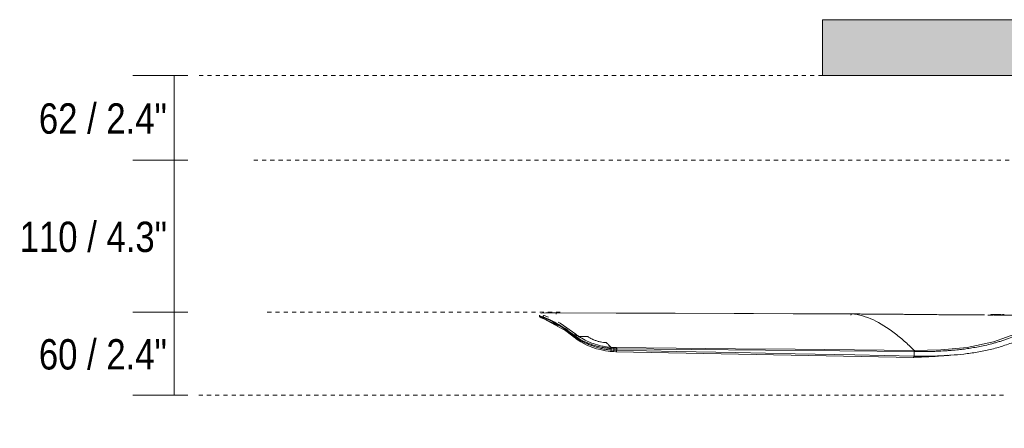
# Model space of a CAD drawing. Header units: millimetres. Extents: x 5811 to 10618, y 166 to 7072.
# Tile 1 of 9: x 5811 to 6527, y 1744 to 2041. Entities that reach past the tile are written whole.
import ezdxf

# ---------------------------------------------------------------- set-up
doc = ezdxf.new("R2010")
doc.units = ezdxf.units.MM
doc.linetypes.add('Dash', pattern=[6, 3, -3])
for name, color, linetype, lineweight in [('Aparatos eléctricos', 7, 'Continuous', 9), ('Cotas', 7, 'Continuous', 9), ('Cotas-10', 7, 'Continuous', 9), ('Techos', 7, 'Continuous', 9)]:
    doc.layers.add(name, color=color, linetype=linetype, lineweight=lineweight)
doc.layers.add('Lighthing Fixture Dim Grey Dash', color=7, linetype='Dash', lineweight=9, true_color=0xd2d2d2)
doc.styles.add('Arial Narrow', font='ARIALN.TTF', dxfattribs={"height": 22})
doc.dimstyles.new('FARO_-_2_2mm_Arial_Narrow_mm_Inch_Horiz', dxfattribs={"dimscale": 304.8, "dimtxt": 22.515481, "dimasz": 0, "dimexe": 0.098425, "dimexo": 0.0625, "dimgap": 0.016404, "dimtad": 3, "dimtih": 1, "dimtoh": 1, "dimdec": 0, "dimzin": 0, "dimdsep": 46, "dimtxsty": 'Arial Narrow', "dimblk1": 'NONE', "dimblk2": 'NONE', "dimsah": 1, "dimcen": 0.09, "dimadec": 0, "dimazin": 0, "dimtfac": 1, "dimtdec": 4, "dimtix": 1, "dimtmove": 0, "dimatfit": 3, "dimfxl": 0.032808, "dimfxlon": 1, "dimtvp": 1, "dimtolj": 1, "dimtzin": 0, "dimarcsym": 2})

# ---------------------------------------------------------------- blocks, each defined once
blk = doc.blocks.new('33820 - 33820 MINI PUNT S White fan with DC motor-683759-Alzado_PDF')
at = {"color": 254, "lineweight": 9, "true_color": 0xcccccc}
for p, q in [((6189.25, 1826.08), (6189.25, 1825.63)), ((6190.36, 1827.2), (6190.41, 1826.94)), ((6191.79, 1824.35), (6191.79, 1824.82)), ((6192.74, 1825.8), (6195.79, 1824.63)), ((6201.82, 1827.79), (6416.18, 1826.94)), ((6517.3, 1826.17), (6515.01, 1826.18)), ((6517.26, 1826.63), (6517.26, 1826.13)), ((6517.3, 1826.63), (6517.92, 1826.63)), ((6517.3, 1826.63), (6517.3, 1826.13)), ((6517.92, 1826.13), (6517.3, 1826.13)), ((6517.92, 1826.13), (6517.92, 1826.63)), ((6520.47, 1826.64), (6520.47, 1826.14)), ((6520.72, 1826.65), (6521.09, 1826.65)), ((6522.57, 1826.15), (6520.72, 1826.15)), ((6521.52, 1826.15), (6522.13, 1826.15)), ((6522.14, 1826.65), (6522.57, 1826.65)), ((6522.86, 1826.65), (6524.31, 1826.65)), ((6522.93, 1826.65), (6522.93, 1826.15)), ((6524.38, 1826.65), (6524.71, 1826.65)), ((6524.71, 1826.65), (6524.71, 1826.15)), ((6524.74, 1826.15), (6524.74, 1826.65)), ((6525.66, 1826.65), (6527.08, 1826.65)), ((6525.66, 1826.65), (6525.66, 1826.15)), ((6202.66, 1818.56), (6192.55, 1823.37)), ((6212.27, 1812.04), (6206.91, 1815.89)), ((6214.59, 1810.62), (6214.59, 1811.33)), ((6215.02, 1811.01), (6215.02, 1810.29)), ((6215.76, 1810.45), (6215.76, 1809.72)), ((6217.72, 1810.5), (6217.48, 1810.37)), ((6217.97, 1810.56), (6217.72, 1810.5)), ((6214.82, 1809.85), (6215.25, 1809.51)), ((6215.25, 1809.51), (6215.98, 1808.94)), ((6216.25, 1808.74), (6215.99, 1808.94)), ((6217.1, 1809.92), (6216.99, 1809.64)), ((6240.67, 1799.9), (6240.82, 1799.8)), ((6241.05, 1799.87), (6240.86, 1799.89)), ((6240.87, 1799.79), (6240.89, 1799.79)), ((6242.88, 1799.65), (6240.92, 1799.79)), ((6241.36, 1802.7), (6243.18, 1802.59)), ((6241.4, 1801.81), (6241.4, 1800.78)), ((6243.36, 1801.7), (6241.55, 1801.8)), ((6242.88, 1799.65), (6244.9, 1799.56)), ((6243.36, 1801.7), (6243.36, 1800.65)), ((6244.9, 1799.56), (6461.04, 1795.41)), ((6245.41, 1801.63), (6245.41, 1800.56)), ((6461.52, 1800.51), (6461.29, 1800.51)), ((6461.56, 1799.62), (6461.56, 1796.4))]:
    blk.add_line(p, q, dxfattribs=at)
at = {"color": 254, "lineweight": 9, "true_color": 0xcccccc, "flags": 128}
for points in [[(6189.25, 1825.63), (6189.34, 1825.21), (6189.48, 1824.93), (6190.38, 1824.22), (6192.33, 1823.41)], [(6201.84, 1827.79), (6193.96, 1827.73), (6191.51, 1827.54)], [(6201.84, 1827.79), (6244.9, 1827.62), (6287.86, 1827.45), (6330.73, 1827.28), (6373.51, 1827.11), (6416.19, 1826.94)], [(6512.6, 1826.19), (6499.59, 1826.25), (6416.18, 1826.94)], [(6461.52, 1800.51), (6480.91, 1800.89), (6500.15, 1802.71), (6519.27, 1806.62), (6538.06, 1813.53), (6556.83, 1822.4), (6570.15, 1825.71)], [(6519.47, 1826.15), (6519.51, 1826.15), (6521.05, 1826.15), (6524.02, 1826.15), (6532.98, 1826.16), (6541.98, 1826.17), (6549.99, 1826.17), (6563.75, 1826.18), (6578.04, 1826.19)], [(6520.47, 1826.64), (6521.63, 1826.65), (6522.79, 1826.65)], [(6191.79, 1824.35), (6191.97, 1823.66), (6192.55, 1823.37)], [(6192.32, 1823.41), (6208.33, 1814.77), (6214.82, 1809.85)], [(6202.94, 1821.06), (6204.37, 1820.22), (6215.64, 1812.26)], [(6214.59, 1811.33), (6214.97, 1811.99), (6215.64, 1812.26)], [(6215.02, 1810.29), (6214.93, 1810.36), (6214.84, 1810.42), (6214.76, 1810.49), (6214.67, 1810.55), (6214.59, 1810.62)], [(6214.59, 1810.62), (6214.71, 1809.97), (6214.82, 1809.85)], [(6216.38, 1808.67), (6216.11, 1808.89), (6216.02, 1809.55)], [(6216.25, 1808.74), (6219.28, 1806.75), (6223.24, 1804.62), (6227.34, 1802.88), (6230.67, 1801.74), (6233.26, 1801.03), (6237.2, 1800.24), (6240.82, 1799.8)], [(6217.48, 1810.37), (6217.27, 1810.17), (6217.1, 1809.92)], [(6240.82, 1799.8), (6241.04, 1799.95), (6241.29, 1800.79)], [(6241.55, 1801.8), (6241.47, 1802.33), (6241.29, 1802.7)], [(6243.36, 1800.65), (6242.38, 1800.72), (6241.4, 1800.78)], [(6243.36, 1801.7), (6243.78, 1801.68), (6244.19, 1801.66), (6244.6, 1801.64), (6245.01, 1801.63), (6245.41, 1801.63)], [(6461.29, 1800.51), (6418.21, 1800.91), (6375.06, 1801.32), (6331.83, 1801.72), (6288.52, 1802.12), (6245.14, 1802.52)], [(6245.41, 1801.63), (6353.48, 1800.63), (6461.56, 1799.62)], [(6245.41, 1800.56), (6288.66, 1799.73), (6331.9, 1798.9), (6375.13, 1798.07), (6418.35, 1797.24), (6461.56, 1796.4)]]:
    blk.add_lwpolyline(points, dxfattribs=at)
at = {"color": 254, "lineweight": 9, "true_color": 0xcccccc}
blk.add_ellipse((6240.56, 1780.36), major_axis=(-0.02, 21.47), ratio=0.910581, start_param=6.231912, end_param=6.239561, dxfattribs=at)
for points, knots in [([(6191.79, 1824.82), (6191.05, 1825.04), (6189.94, 1825.44), (6189.33, 1825.84), (6189.25, 1826.03), (6189.25, 1826.08)], [0, 0, 0, 0, 0.1, 0.2, 0.2570023, 0.2570023, 0.2570023, 0.2570023]), ([(6191.79, 1824.35), (6191.05, 1824.6), (6189.93, 1825.03), (6189.34, 1825.41), (6189.26, 1825.58), (6189.25, 1825.63), (6189.25, 1825.64)], [0, 0, 0, 0, 0.1, 0.2, 0.25, 0.2554557, 0.2554557, 0.2554557, 0.2554557]), ([(6201.3, 1826.79), (6201.3, 1826.9), (6201.32, 1827.06), (6201.37, 1827.26), (6201.42, 1827.44), (6201.52, 1827.63), (6201.67, 1827.76), (6201.79, 1827.79), (6201.84, 1827.79)], [0, 0, 0, 0, 0.2, 0.3, 0.4, 0.6, 0.8, 1, 1, 1, 1]), ([(6506.41, 1826.2), (6505.57, 1826.21), (6504.08, 1826.22), (6502.05, 1826.23), (6500.1, 1826.24), (6497.97, 1826.26), (6495.66, 1826.28), (6492.55, 1826.3), (6489.26, 1826.32), (6485.52, 1826.36), (6481.53, 1826.39), (6476.44, 1826.44), (6471.23, 1826.49), (6466.76, 1826.54), (6462.87, 1826.58), (6459.93, 1826.61), (6456.85, 1826.64), (6453.65, 1826.67), (6450.04, 1826.71), (6446.11, 1826.74), (6442.25, 1826.77), (6438.83, 1826.8), (6436, 1826.82), (6432.6, 1826.85), (6429.64, 1826.87), (6426.83, 1826.89), (6424.29, 1826.9), (6420.31, 1826.92), (6417.62, 1826.94), (6416.19, 1826.94)], [0.1818182, 0.1818182, 0.1818182, 0.1818182, 0.2045455, 0.2272727, 0.25, 0.2727273, 0.2954545, 0.3181818, 0.3636364, 0.3863636, 0.4090909, 0.4545455, 0.5, 0.5454545, 0.5681818, 0.5909091, 0.6136364, 0.6363636, 0.6590909, 0.6818182, 0.7045455, 0.7272727, 0.75, 0.7727273, 0.8181818, 0.8409091, 0.8636364, 0.9090909, 1, 1, 1, 1]), ([(6416.19, 1826.94), (6421.49, 1826.64), (6431.99, 1823.41), (6444.61, 1815.34), (6454.36, 1807.39), (6459.16, 1802.91), (6461.52, 1800.51)], [0, 0, 0, 0, 0.333333, 0.666667, 0.833333, 1, 1, 1, 1]), ([(6479.73, 1799.93), (6481.36, 1800.01), (6484.43, 1800.18), (6488.6, 1800.49), (6491.43, 1800.75), (6493.78, 1800.99), (6495.95, 1801.23), (6498.02, 1801.49), (6500.19, 1801.78), (6502.46, 1802.11), (6505.47, 1802.6), (6509.34, 1803.3), (6514.26, 1804.35), (6518.48, 1805.42), (6521.99, 1806.43), (6524.7, 1807.27), (6527.41, 1808.18), (6530.9, 1809.45), (6534.37, 1810.86), (6537.71, 1812.35), (6540.09, 1813.46), (6542.19, 1814.48), (6544.73, 1815.74), (6547.97, 1817.38), (6552.49, 1819.58), (6556.28, 1821.2), (6559.04, 1822.23), (6561.73, 1823.08), (6564.48, 1823.79), (6567.15, 1824.32), (6570.51, 1824.83), (6574.31, 1825.14), (6576.97, 1825.19), (6578.2, 1825.19)], [0.1666667, 0.1666667, 0.1666667, 0.1666667, 0.2083333, 0.2291667, 0.25, 0.2708333, 0.2916667, 0.3125, 0.3333333, 0.3541667, 0.375, 0.4166667, 0.4583333, 0.5, 0.5208333, 0.5416667, 0.5625, 0.5833333, 0.625, 0.6458333, 0.6666667, 0.6875, 0.7083333, 0.75, 0.7916667, 0.8125, 0.8333333, 0.8541667, 0.875, 0.8958333, 0.9166667, 0.9583333, 1, 1, 1, 1]), ([(6517.92, 1826.63), (6517.95, 1826.63), (6518.09, 1826.63), (6518.48, 1826.63), (6519.03, 1826.64), (6519.49, 1826.64), (6519.98, 1826.64), (6520.31, 1826.64), (6520.47, 1826.64)], [-1, -1, -1, -1, -0.857143, -0.571429, -0.428571, -0.285714, -0.142857, 0, 0, 0, 0]), ([(6578.12, 1821.36), (6576.26, 1821.16), (6572.57, 1820.67), (6567.2, 1819.67), (6562.86, 1818.62), (6559.89, 1817.77), (6558.21, 1817.25), (6556.96, 1816.84), (6555.73, 1816.41), (6554.1, 1815.78), (6551.3, 1814.56), (6547.41, 1812.58), (6543.57, 1810.56), (6540.87, 1809.25), (6539.32, 1808.56), (6538.15, 1808.07), (6536.98, 1807.6), (6535.41, 1806.99), (6532.66, 1805.94), (6528.73, 1804.54), (6524, 1803.02), (6517.69, 1801.23), (6509.73, 1799.54), (6500.14, 1798.07), (6490.56, 1797.08), (6477.72, 1796.35), (6468.07, 1796.23), (6461.56, 1796.4)], [-1, -1, -1, -1, -0.958333, -0.916667, -0.875, -0.854167, -0.84375, -0.833333, -0.822917, -0.8125, -0.791667, -0.75, -0.708333, -0.6875, -0.677083, -0.666667, -0.65625, -0.645833, -0.625, -0.583333, -0.541667, -0.5, -0.416667, -0.333333, -0.25, -0.166667, 0, 0, 0, 0]), ([(6215.02, 1811.01), (6214.96, 1811.06), (6214.81, 1811.16), (6214.67, 1811.27), (6214.59, 1811.33)], [0, 0, 0, 0, 0.4, 1, 1, 1, 1]), ([(6241.22, 1802.71), (6240.69, 1802.75), (6239.61, 1802.85), (6237.97, 1803.04), (6236.31, 1803.3), (6232.96, 1803.96), (6228, 1805.42), (6222.29, 1807.92), (6219.28, 1809.7), (6217.97, 1810.56)], [0, 0, 0, 0, 0.0625, 0.125, 0.1875, 0.25, 0.5, 0.75, 1, 1, 1, 1]), ([(6224.44, 1810.53), (6224.73, 1810.3), (6225.37, 1809.84), (6226.46, 1809.18), (6227.54, 1808.65), (6228.46, 1808.25), (6229.63, 1807.78), (6231.01, 1807.31), (6232.49, 1806.91), (6234.73, 1806.4), (6236.43, 1806.21), (6237.66, 1806.21)], [0, 0, 0, 0, 0.1, 0.2, 0.3, 0.35, 0.4, 0.55, 0.625, 0.7, 1, 1, 1, 1]), ([(6216.05, 1808.89), (6216.01, 1808.92), (6215.94, 1808.97), (6215.85, 1809.07), (6215.78, 1809.21), (6215.74, 1809.37), (6215.72, 1809.54), (6215.74, 1809.66), (6215.76, 1809.72)], [0.2857143, 0.2857143, 0.2857143, 0.2857143, 0.3928571, 0.5, 0.6428571, 0.75, 0.8571429, 1, 1, 1, 1]), ([(6215.76, 1809.72), (6215.79, 1809.7), (6215.88, 1809.64), (6215.97, 1809.58), (6216.02, 1809.54)], [0, 0, 0, 0, 0.4, 1, 1, 1, 1]), ([(6216.02, 1809.54), (6216.36, 1809.27), (6217.01, 1808.8), (6218.2, 1808.06), (6218.91, 1807.66), (6219.31, 1807.45)], [0, 0, 0, 0, 0.1, 0.15, 0.2, 0.2, 0.2, 0.2]), ([(6219.35, 1808.25), (6219.89, 1807.95), (6220.84, 1807.45), (6222.39, 1806.71), (6223.24, 1806.33), (6223.69, 1806.14)], [0.2, 0.2, 0.2, 0.2, 0.3, 0.35, 0.4, 0.4, 0.4, 0.4]), ([(6231.19, 1803.52), (6231.48, 1803.44), (6232.39, 1803.21), (6233.95, 1802.84), (6235.76, 1802.49), (6237.32, 1802.25), (6238.61, 1802.08), (6240.1, 1801.92), (6240.94, 1801.85), (6241.4, 1801.82)], [0.6257334, 0.6257334, 0.6257334, 0.6257334, 0.65, 0.7, 0.75, 0.8, 0.85, 0.9, 1, 1, 1, 1]), ([(6238.13, 1801.11), (6238.48, 1801.06), (6239.13, 1800.96), (6240.27, 1800.82), (6240.96, 1800.78), (6241.34, 1800.79)], [0.8, 0.8, 0.8, 0.8, 0.85, 0.9, 1, 1, 1, 1]), ([(6241.4, 1800.78), (6241.39, 1800.61), (6241.34, 1800.36), (6241.24, 1800.09), (6241.15, 1799.93), (6241.05, 1799.82), (6240.95, 1799.78), (6240.85, 1799.8), (6240.79, 1799.85), (6240.76, 1799.89)], [0, 0, 0, 0, 0.25, 0.375, 0.5, 0.625, 0.75, 0.875, 1, 1, 1, 1]), ([(6241.02, 1802.33), (6241.04, 1802.28), (6241.09, 1802.18), (6241.29, 1802.06), (6241.36, 1801.91), (6241.4, 1801.81)], [0.525, 0.525, 0.525, 0.525, 0.65, 0.775, 1, 1, 1, 1]), ([(6243.36, 1800.65), (6243.34, 1800.3), (6243.19, 1799.79), (6242.96, 1799.65), (6242.88, 1799.65)], [0, 0, 0, 0, 0.5, 0.7898807, 0.7898807, 0.7898807, 0.7898807]), ([(6243.36, 1800.65), (6243.64, 1800.63), (6244.33, 1800.59), (6245.01, 1800.57), (6245.41, 1800.56)], [0, 0, 0, 0, 0.4, 1, 1, 1, 1]), ([(6245.41, 1800.56), (6245.41, 1800.21), (6245.25, 1799.7), (6244.99, 1799.56), (6244.9, 1799.56)], [0, 0, 0, 0, 0.5, 0.7786779, 0.7786779, 0.7786779, 0.7786779]), ([(6483.58, 1796.71), (6483.25, 1796.68), (6482.29, 1796.59), (6479.87, 1796.39), (6475.64, 1796.07), (6469.12, 1795.73), (6463.75, 1795.57), (6460.81, 1795.52)], [0.8942959, 0.8942959, 0.8942959, 0.8942959, 0.9027778, 0.9166667, 0.9444444, 0.9722222, 1, 1, 1, 1]), ([(6461.52, 1800.51), (6461.47, 1800.56), (6461.53, 1800.57), (6461.7, 1800.2), (6461.77, 1799.96), (6461.79, 1799.74), (6461.78, 1799.62)], [0, 0, 0, 0, 0.625, 0.75, 0.875, 1, 1, 1, 1]), ([(6461.78, 1799.62), (6463.64, 1799.61), (6466.3, 1799.6), (6469.54, 1799.63), (6471.89, 1799.67), (6473.92, 1799.72), (6476.26, 1799.79), (6478.09, 1799.85), (6479.73, 1799.93)], [0, 0, 0, 0, 0.0416667, 0.0625, 0.0833333, 0.1041667, 0.125, 0.1666667, 0.1666667, 0.1666667, 0.1666667]), ([(6487.87, 1796.96), (6487.49, 1796.93), (6486.95, 1796.89), (6486.37, 1796.86), (6486.07, 1796.84), (6485.64, 1796.83), (6485.84, 1796.88), (6485.97, 1796.91)], [0.76554124, 0.76554124, 0.76554124, 0.76554124, 0.77777778, 0.78472222, 0.79166667, 0.79861111, 0.83333333, 0.83333333, 0.83333333, 0.83333333])]:
    blk.add_open_spline(points, degree=3, knots=knots, dxfattribs=at)
for points in [[(6191.79, 1824.82), (6191.8, 1824.92), (6191.85, 1825.13), (6191.99, 1825.41), (6192.2, 1825.63), (6192.46, 1825.77), (6192.65, 1825.8), (6192.74, 1825.8)], [(6191.79, 1824.82), (6195.7, 1823.46), (6203.42, 1819.64), (6210.9, 1814.28), (6214.59, 1811.33)], [(6415.62, 1825.94), (6415.62, 1826.05), (6415.65, 1826.26), (6415.73, 1826.55), (6415.86, 1826.77), (6416.02, 1826.91), (6416.13, 1826.94), (6416.19, 1826.94)], [(6517.26, 1826.63), (6517.26, 1826.63), (6517.27, 1826.63), (6517.3, 1826.63)], [(6518.3, 1826.13), (6518.11, 1826.13), (6517.98, 1826.13), (6517.92, 1826.13)], [(6519.04, 1826.14), (6518.8, 1826.13), (6518.58, 1826.13), (6518.4, 1826.13)], [(6214.59, 1810.62), (6210.9, 1813.6), (6203.43, 1819.05), (6195.7, 1822.96), (6191.79, 1824.35)], [(6215.02, 1811.01), (6215.04, 1811.1), (6215.11, 1811.3), (6215.29, 1811.56), (6215.52, 1811.77), (6215.79, 1811.91), (6215.97, 1811.94), (6216.06, 1811.94)], [(6215.76, 1810.45), (6215.71, 1810.49), (6215.61, 1810.56), (6215.47, 1810.67), (6215.32, 1810.78), (6215.17, 1810.9), (6215.07, 1810.97), (6215.02, 1811.01)], [(6215.64, 1812.26), (6215.71, 1812.21), (6215.85, 1812.1), (6215.99, 1811.99), (6216.06, 1811.94)], [(6215.76, 1810.45), (6215.77, 1810.52), (6215.82, 1810.65), (6215.93, 1810.85), (6216.06, 1811.03), (6216.23, 1811.18), (6216.41, 1811.29), (6216.6, 1811.36), (6216.73, 1811.38), (6216.79, 1811.38)], [(6216.99, 1809.64), (6216.91, 1809.69), (6216.75, 1809.79), (6216.51, 1809.95), (6216.25, 1810.12), (6216, 1810.29), (6215.84, 1810.4), (6215.76, 1810.45)], [(6216.06, 1811.94), (6216.11, 1811.9), (6216.21, 1811.83), (6216.35, 1811.72), (6216.5, 1811.6), (6216.6, 1811.53), (6216.65, 1811.49)], [(6216.79, 1811.38), (6216.98, 1811.24), (6217.36, 1810.97), (6217.76, 1810.7), (6217.97, 1810.56)], [(6217.97, 1810.56), (6218.4, 1810.56), (6219.27, 1810.56), (6220.56, 1810.55), (6221.85, 1810.54), (6223.14, 1810.54), (6224.01, 1810.54), (6224.44, 1810.53)], [(6215.02, 1810.29), (6214.97, 1810.07), (6215, 1809.81), (6215.13, 1809.64)], [(6215.02, 1810.29), (6215.07, 1810.25), (6215.17, 1810.17), (6215.32, 1810.06), (6215.47, 1809.94), (6215.61, 1809.83), (6215.71, 1809.76), (6215.76, 1809.72)], [(6215.13, 1809.64), (6215.16, 1809.59), (6215.2, 1809.54), (6215.25, 1809.51)], [(6215.25, 1809.51), (6215.3, 1809.47), (6215.36, 1809.44), (6215.42, 1809.41)], [(6215.94, 1809.15), (6215.89, 1809.19), (6215.84, 1809.24), (6215.78, 1809.28)], [(6216.99, 1809.64), (6217.26, 1809.47), (6217.9, 1809.07), (6218.81, 1808.55), (6219.35, 1808.25)], [(6219.31, 1807.45), (6219.71, 1807.23), (6220.6, 1806.76), (6222.24, 1805.96), (6224.06, 1805.15), (6225.86, 1804.43), (6227.66, 1803.78), (6229.54, 1803.15), (6231.38, 1802.58), (6232.5, 1802.27), (6233.02, 1802.13)], [(6223.69, 1806.14), (6224.15, 1805.94), (6225.12, 1805.54), (6226.76, 1804.91), (6228.52, 1804.31), (6229.68, 1803.95), (6230.27, 1803.78)], [(6230.27, 1803.78), (6230.58, 1803.69), (6230.88, 1803.61), (6231.19, 1803.52)], [(6237.66, 1806.21), (6238.28, 1805.64), (6239.52, 1804.49), (6240.75, 1803.3), (6241.36, 1802.7)], [(6233.02, 1802.13), (6233.55, 1801.99), (6234.53, 1801.75), (6235.87, 1801.49), (6237.07, 1801.28), (6237.79, 1801.16), (6238.13, 1801.11)], [(6241.06, 1802.56), (6241.03, 1802.53), (6240.99, 1802.48), (6241.01, 1802.38), (6241.02, 1802.33)], [(6241.29, 1802.7), (6241.25, 1802.69), (6241.17, 1802.65), (6241.09, 1802.59), (6241.06, 1802.56)], [(6242.88, 1799.65), (6242.82, 1799.66), (6242.76, 1799.69), (6242.71, 1799.76)], [(6243.18, 1802.59), (6243.51, 1802.57), (6244.17, 1802.54), (6244.82, 1802.53), (6245.14, 1802.52)], [(6243.18, 1802.59), (6243.24, 1802.51), (6243.34, 1802.24), (6243.37, 1801.87), (6243.36, 1801.7)], [(6244.9, 1799.56), (6244.82, 1799.56), (6244.75, 1799.6), (6244.68, 1799.67)], [(6245.14, 1802.52), (6245.22, 1802.45), (6245.35, 1802.17), (6245.41, 1801.8), (6245.41, 1801.63)], [(6460.81, 1795.52), (6460.88, 1795.45), (6461.03, 1795.37), (6461.27, 1795.47), (6461.48, 1795.82), (6461.55, 1796.2), (6461.56, 1796.4)], [(6461.29, 1800.51), (6461.37, 1800.43), (6461.5, 1800.16), (6461.56, 1799.79), (6461.56, 1799.62)], [(6461.79, 1799.62), (6461.71, 1799.62), (6461.63, 1799.62), (6461.56, 1799.62)]]:
    blk.add_open_spline(points, degree=3, dxfattribs=at)
blk = doc.blocks.new('DIMBLOCK2-Alzado_PDF')
at = {"layer": 'Cotas-10', "color": 251, "true_color": 0x5b5b5b}
for p, q in [((5923.7, 2000), (5893.7, 2000)), ((5923.7, 2000), (5923.7, 1938.49)), ((5923.7, 2000), (5933.7, 2000)), ((5923.7, 1938.49), (5893.7, 1938.49)), ((5923.7, 1938.49), (5933.7, 1938.49))]:
    blk.add_line(p, q, dxfattribs=at)
at = {"layer": 'Cotas-10', "color": 0, "insert": (5825.43, 1979.81), "char_height": 22, "width": 111.9341, "attachment_point": 1, "line_spacing_factor": 0.974696, "style": 'Arial Narrow'}
blk.add_mtext('62 / 2.4"', dxfattribs=at)
blk = doc.blocks.new('_None')
blk = doc.blocks.new('DIMBLOCK3-Alzado_PDF')
at = {"layer": 'Cotas-10', "color": 251, "true_color": 0x5b5b5b}
for p, q in [((5923.7, 1938.49), (5893.7, 1938.49)), ((5923.7, 1938.49), (5923.7, 1828.19)), ((5923.7, 1938.49), (5933.7, 1938.49)), ((5923.7, 1828.19), (5893.7, 1828.19)), ((5923.7, 1828.19), (5933.7, 1828.19))]:
    blk.add_line(p, q, dxfattribs=at)
at = {"layer": 'Cotas-10', "color": 0, "insert": (5811.49, 1893.91), "char_height": 22, "width": 128.6599, "attachment_point": 1, "line_spacing_factor": 0.974696, "style": 'Arial Narrow'}
blk.add_mtext('110 / 4.3"', dxfattribs=at)
blk = doc.blocks.new('DIMBLOCK4-Alzado_PDF')
at = {"layer": 'Cotas-10', "color": 251, "true_color": 0x5b5b5b}
for p, q in [((5923.7, 1828.19), (5893.7, 1828.19)), ((5923.7, 1828.19), (5923.7, 1767.96)), ((5923.7, 1828.19), (5933.7, 1828.19)), ((5923.7, 1767.96), (5893.7, 1767.96)), ((5923.7, 1767.96), (5933.7, 1767.96))]:
    blk.add_line(p, q, dxfattribs=at)
at = {"layer": 'Cotas-10', "color": 0, "insert": (5825.43, 1808.64), "char_height": 22, "width": 111.9341, "attachment_point": 1, "line_spacing_factor": 0.974696, "style": 'Arial Narrow'}
blk.add_mtext('60 / 2.4"', dxfattribs=at)

msp = doc.modelspace()

# ---------------------------------------------------------------- hatches: boundary and pattern name
at = {"layer": 'Techos', "true_color": 0xe8e8e8}
msp.add_hatch(color=254, dxfattribs=at).paths.add_polyline_path([(6590.93, 2000), (6794.95, 2000), (6794.95, 2040.5), (6394.95, 2040.5), (6394.95, 2000), (6584.02, 2000)])

# ---------------------------------------------------------------- linework, layer by layer
at = {"layer": 'Lighthing Fixture Dim Grey Dash'}
for p, q in [((6394.95, 2000), (5939.21, 2000)), ((6536.61, 1938.49), (5981.61, 1938.49)), ((6204.4, 1828.19), (5989.4, 1828.19)), ((6526.57, 1767.96), (5940.7, 1767.96))]:
    msp.add_line(p, q, dxfattribs=at)
at = {"layer": 'Techos'}
for p, q in [((6394.95, 2040.5), (6794.95, 2040.5)), ((6394.95, 2000), (6394.95, 2040.5)), ((6794.95, 2000), (6394.95, 2000))]:
    msp.add_line(p, q, dxfattribs=at)

# ---------------------------------------------------------------- block references
at = {"layer": 'Aparatos eléctricos'}
msp.add_blockref('33820 - 33820 MINI PUNT S White fan with DC motor-683759-Alzado_PDF', (0, 0), dxfattribs=at)

# ---------------------------------------------------------------- dimensions: what is measured, and where the dimension line sits
at = {"layer": 'Cotas', "color": 251, "true_color": 0x5b5b5b}
for base, p1, p2, override, picture, middle in [((5923.7, 1938.49), (5933.7, 2000), (5933.7, 1938.49), {"dimpost": '<>', "dimfxl": 61.506273}, 'DIMBLOCK2-Alzado_PDF', (5862.91, 1969.25)), ((5923.7, 1828.19), (5933.7, 1938.49), (5933.7, 1828.19), {"dimpost": '<>', "dimfxl": 110.300779}, 'DIMBLOCK3-Alzado_PDF', (5856.8, 1883.34)), ((5923.7, 1767.96), (5933.7, 1828.19), (5933.7, 1767.96), {"dimpost": '<>', "dimfxl": 60.228913}, 'DIMBLOCK4-Alzado_PDF', (5862.91, 1798.08))]:
    dim = msp.add_linear_dim(base=base, p1=p1, p2=p2, angle=90, dimstyle='FARO_-_2_2mm_Arial_Narrow_mm_Inch_Horiz', override=override, dxfattribs=at)
    dim.commit()
    dim.dimension.update_dxf_attribs({"geometry": picture, "text_midpoint": middle})

doc.saveas('drawing.dxf')
